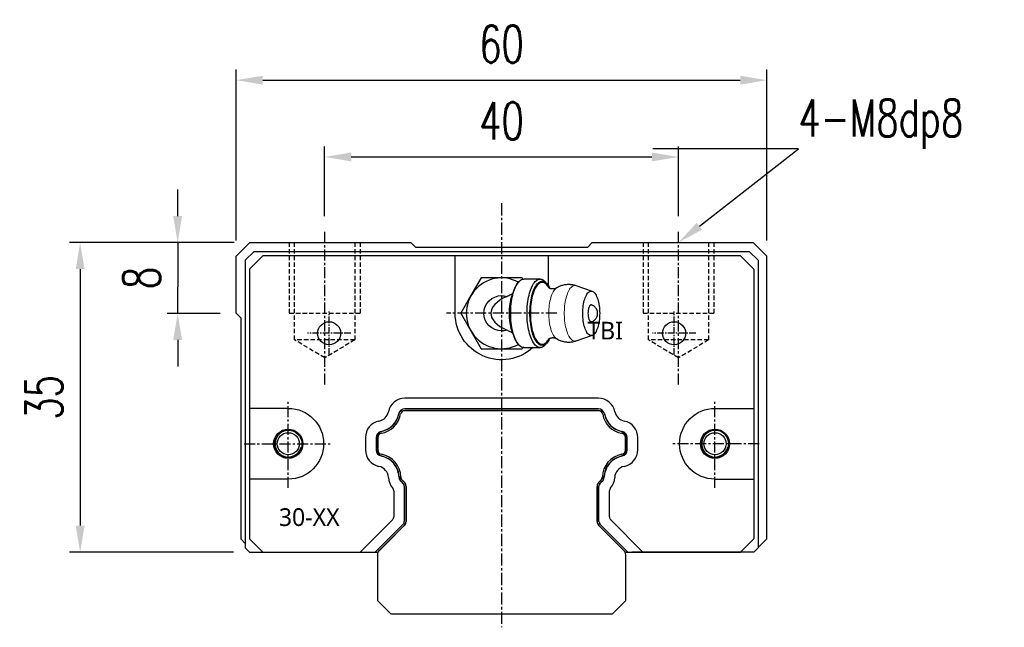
# Model space of a CAD drawing. Header units: millimetres. Extents: x 56 to 401, y 143 to 254.
# Tile 1 of 2: x 56 to 168, y 143 to 212. Entities that reach past the tile are written whole.
import ezdxf
from ezdxf import colors
from ezdxf.entities.mleader import LeaderData, LeaderLine
from ezdxf.math import Vec2, Vec3

# ---------------------------------------------------------------- set-up
doc = ezdxf.new("R2010")
doc.units = ezdxf.units.MM
doc.linetypes.add('CENTER', pattern=[2, 1.25, -0.25, 0.25, -0.25])
doc.linetypes.add('DASHED', pattern=[0.75, 0.5, -0.25])
for name, color, linetype in [('2', 7, 'Continuous'), ('CL', 1, 'CENTER'), ('DIM', 4, 'Continuous'), ('HID', 2, 'DASHED'), ('OUT', 3, 'Continuous'), ('中心線', 1, 'CENTER')]:
    doc.layers.add(name, color=color, linetype=linetype)
doc.styles.add('Arial', font='arial.ttf')
doc.styles.add('CHN', font='SIMPLEX.shx', dxfattribs={"width": 0.7, "bigfont": 'CHINESET.shx'})
doc.styles.add('DIM-7', font='SIMPLEX.shx', dxfattribs={"width": 0.7, "bigfont": 'chineset.shx'})
doc.dimstyles.new('CNS', dxfattribs={"dimscale": 0.56, "dimtxt": 3.5, "dimasz": 2.5, "dimexe": 1, "dimexo": 1.5, "dimgap": 0.09, "dimtad": 0, "dimdsep": 46, "dimtxsty": 'DIM-7', "dimcen": 0.09, "dimclrd": 4, "dimclre": 4, "dimclrt": 4, "dimadec": 0, "dimazin": 0, "dimtfac": 1, "dimtix": 1, "dimtmove": 2, "dimatfit": 3, "dimfxl": 1, "dimtvp": 0.971429, "dimtolj": 1, "dimarcsym": 0})

# ---------------------------------------------------------------- blocks, each defined once
blk = doc.blocks.new('*D51')
at = {"layer": 'DEFPOINTS', "color": 0}
for p in [(140.82, 204.97), (80.82, 185.06), (140.82, 185.06)]:
    blk.add_point(p, dxfattribs=at)
at = {"layer": 'DIM', "color": 4, "lineweight": -2}
for p, q in [((80.82, 186.86), (80.82, 206.17)), ((140.82, 186.86), (140.82, 206.17)), ((83.82, 204.97), (137.82, 204.97))]:
    blk.add_line(p, q, dxfattribs=at)
at = {"layer": 'DIM', "color": 4}
for points in [[(83.82, 205.47), (83.82, 204.47), (80.82, 204.97)], [(137.82, 205.47), (137.82, 204.47), (140.82, 204.97)]]:
    blk.add_solid(points, dxfattribs=at)
at = {"layer": 'DIM', "color": 4, "insert": (110.82, 209.05), "char_height": 4.2, "attachment_point": 5, "style": 'DIM-7'}
blk.add_mtext('\\A1;60', dxfattribs=at)
blk = doc.blocks.new('*D52')
at = {"layer": 'DEFPOINTS', "color": 0}
for p in [(130.82, 196.29), (90.82, 187.81), (130.82, 187.81)]:
    blk.add_point(p, dxfattribs=at)
at = {"layer": 'DIM', "color": 4, "lineweight": -2}
for p, q in [((90.82, 189.61), (90.82, 197.49)), ((130.82, 189.61), (130.82, 197.49)), ((93.82, 196.29), (127.82, 196.29))]:
    blk.add_line(p, q, dxfattribs=at)
at = {"layer": 'DIM', "color": 4}
for points in [[(93.82, 196.79), (93.82, 195.79), (90.82, 196.29)], [(127.82, 196.79), (127.82, 195.79), (130.82, 196.29)]]:
    blk.add_solid(points, dxfattribs=at)
at = {"layer": 'DIM', "color": 4, "insert": (110.82, 200.37), "char_height": 4.2, "attachment_point": 5, "style": 'DIM-7'}
blk.add_mtext('\\A1;40', dxfattribs=at)
blk = doc.blocks.new('*D53')
at = {"layer": 'DEFPOINTS', "color": 0}
for p in [(82.37, 186.61), (74.2, 178.61), (80.82, 178.61)]:
    blk.add_point(p, dxfattribs=at)
at = {"layer": 'DIM', "color": 4, "lineweight": -2}
for p, q in [((74.2, 189.61), (74.2, 192.61)), ((80.57, 186.61), (73, 186.61)), ((74.2, 186.61), (74.2, 183.61)), ((74.2, 183.61), (74.2, 181.61)), ((74.2, 178.61), (74.2, 181.61)), ((79.02, 178.61), (73, 178.61)), ((74.2, 175.61), (74.2, 172.61))]:
    blk.add_line(p, q, dxfattribs=at)
at = {"layer": 'DIM', "color": 4}
for points in [[(73.7, 189.61), (74.7, 189.61), (74.2, 186.61)], [(73.7, 175.61), (74.7, 175.61), (74.2, 178.61)]]:
    blk.add_solid(points, dxfattribs=at)
at = {"layer": 'DIM', "color": 4, "insert": (70.12, 182.61), "char_height": 4.2, "attachment_point": 5, "rotation": 90, "style": 'DIM-7'}
blk.add_mtext('\\A1;8', dxfattribs=at)
blk = doc.blocks.new('*D54')
at = {"layer": 'DEFPOINTS', "color": 0}
for p in [(82.37, 186.61), (63.17, 151.61), (82.33, 151.61)]:
    blk.add_point(p, dxfattribs=at)
at = {"layer": 'DIM', "color": 4, "lineweight": -2}
for p, q in [((80.57, 186.61), (61.97, 186.61)), ((63.17, 183.61), (63.17, 154.61)), ((80.53, 151.61), (61.97, 151.61))]:
    blk.add_line(p, q, dxfattribs=at)
at = {"layer": 'DIM', "color": 4}
for points in [[(62.67, 183.61), (63.67, 183.61), (63.17, 186.61)], [(62.67, 154.61), (63.67, 154.61), (63.17, 151.61)]]:
    blk.add_solid(points, dxfattribs=at)
at = {"layer": 'DIM', "color": 4, "insert": (59.09, 169.11), "char_height": 4.2, "attachment_point": 5, "rotation": 90, "style": 'DIM-7'}
blk.add_mtext('\\A1;35', dxfattribs=at)

msp = doc.modelspace()

# ---------------------------------------------------------------- linework, layer by layer
at = {"layer": '2', "color": 3, "linetype": 'Continuous'}
for p, q in [((82.831, 185.613), (81.831, 184.613)), ((83.829, 185.113), (82.329, 183.613)), ((82.831, 185.613), (138.831, 185.613)), ((137.829, 185.113), (83.829, 185.113)), ((105.579, 178.613), (105.579, 185.063)), ((116.079, 185.063), (116.079, 181.797)), ((137.829, 185.113), (139.329, 183.613)), ((138.831, 185.613), (139.831, 184.613)), ((81.831, 184.613), (81.831, 152.112)), ((139.831, 184.613), (139.831, 152.112)), ((82.329, 183.613), (82.329, 153.113)), ((139.329, 183.613), (139.329, 153.113)), ((86.704, 167.863), (82.329, 167.863)), ((99.684, 167.613), (121.973, 167.613)), ((134.954, 167.863), (139.329, 167.863)), ((96.828, 162.964), (96.828, 164.761)), ((124.828, 164.761), (124.828, 162.964)), ((86.704, 159.863), (82.329, 159.863)), ((99.823, 159.52), (99.37, 159.973)), ((122.286, 159.973), (121.833, 159.52)), ((134.954, 159.863), (139.329, 159.863)), ((100.028, 155.102), (100.028, 159.025)), ((121.628, 159.025), (121.628, 155.102)), ((97.033, 151.818), (99.823, 154.607)), ((121.833, 154.607), (124.623, 151.818)), ((83.829, 151.613), (82.329, 153.113)), ((137.829, 151.613), (139.329, 153.113)), ((82.331, 151.612), (81.831, 152.112)), ((82.331, 151.612), (96.124, 151.612)), ((83.829, 151.613), (96.829, 151.613)), ((124.829, 151.613), (137.829, 151.613)), ((139.331, 151.612), (125.538, 151.612)), ((139.331, 151.612), (139.831, 152.112)), ((96.828, 146.113), (96.828, 151.323)), ((124.828, 151.323), (124.828, 146.113)), ((98.328, 144.613), (96.828, 146.113)), ((124.828, 146.113), (123.328, 144.613)), ((123.328, 144.613), (98.328, 144.613))]:
    msp.add_line(p, q, dxfattribs=at)
for centre, radius in [((91.329, 176.363), 1.3), ((130.329, 176.363), 1.3), ((86.704, 163.863), 1.65), ((134.954, 163.863), 1.65)]:
    msp.add_circle(centre, radius, dxfattribs=at)
at = {"layer": '2', "color": 3, "linetype": 'Continuous', "extrusion": (0, 0, -1)}
for centre, radius, start, end in [((-110.829, 178.613), 5.25, 227.56941, 0), ((-86.704, 163.863), 4, 90, 270), ((-99.684, 167.113), 0.5, 10.74445, 90), ((-121.973, 167.113), 0.5, 90, 169.25545), ((-134.954, 163.863), 4, 270, 90), ((-86.704, 163.863), 1.55, 270, 90), ((-86.704, 163.863), 1.55, 90, 270), ((-97.328, 164.761), 0.5, 0, 79.35031), ((-124.328, 164.761), 0.5, 100.64958, 180.00001), ((-97.328, 162.964), 0.5, 280.64969, 0), ((-124.328, 162.964), 0.5, 179.99999, 259.35042), ((-99.723, 160.326), 0.5, 315, 354.86617), ((-121.933, 160.326), 0.5, 185.13382, 225), ((-97.528, 151.323), 0.7, 0, 45), ((-124.128, 151.323), 0.7, 135, 180.00001)]:
    msp.add_arc(centre, radius, start, end, dxfattribs=at)
at = {"layer": '2', "color": 3, "linetype": 'Continuous'}
for centre, radius, start, end in [((96.782, 167.663), 2.453, 280.64969, 349.25554), ((124.874, 167.663), 2.453, 190.74455, 259.35042), ((134.954, 163.863), 1.55, 90, 270), ((134.954, 163.863), 1.55, 270, 90), ((96.782, 160.062), 2.453, 5.13413, 79.35031), ((124.874, 160.062), 2.453, 100.64958, 174.86617), ((99.328, 159.025), 0.7, 359.99999, 45), ((122.328, 159.025), 0.7, 135, 180), ((99.328, 155.102), 0.7, 315, 0.00001), ((122.328, 155.102), 0.7, 180, 225)]:
    msp.add_arc(centre, radius, start, end, dxfattribs=at)
at = {"layer": 'CL'}
for p, q in [((86.704, 158.863), (86.704, 168.863)), ((134.954, 158.863), (134.954, 168.863)), ((81.704, 163.863), (91.704, 163.863)), ((139.954, 163.863), (129.954, 163.863))]:
    msp.add_line(p, q, dxfattribs=at)
at = {"layer": 'DIM', "lineweight": 15, "flags": 128}
for points in [[(119.271, 175.507), (119.229, 175.495), (119.137, 175.48), (119.044, 175.485), (118.951, 175.509), (118.86, 175.551), (118.77, 175.611), (118.682, 175.69), (118.596, 175.786), (118.514, 175.9), (118.435, 176.029), (118.361, 176.174), (118.291, 176.334), (118.226, 176.507), (118.166, 176.693), (118.112, 176.891), (118.064, 177.099), (118.022, 177.316), (117.987, 177.541), (117.958, 177.772), (117.937, 178.009), (117.923, 178.249), (117.915, 178.491), (117.915, 178.734), (117.923, 178.976), (117.937, 179.216), (117.958, 179.453), (117.987, 179.684), (118.022, 179.909), (118.064, 180.126), (118.112, 180.334), (118.166, 180.532), (118.226, 180.718), (118.291, 180.891), (118.361, 181.051), (118.435, 181.196), (118.514, 181.326), (118.596, 181.439), (118.682, 181.535), (118.77, 181.614), (118.86, 181.674), (118.951, 181.716), (119.044, 181.74), (119.137, 181.745), (119.229, 181.731), (119.271, 181.718)], [(117.03, 181.471), (116.975, 181.433), (116.889, 181.358), (116.806, 181.266), (116.726, 181.156), (116.649, 181.029), (116.577, 180.887), (116.509, 180.73), (116.446, 180.56), (116.389, 180.377), (116.338, 180.182), (116.292, 179.977), (116.254, 179.764), (116.222, 179.542), (116.196, 179.315), (116.178, 179.084), (116.167, 178.849), (116.164, 178.613), (116.167, 178.376), (116.178, 178.141), (116.196, 177.91), (116.222, 177.683), (116.254, 177.461), (116.292, 177.248), (116.338, 177.043), (116.389, 176.848), (116.446, 176.665), (116.509, 176.495), (116.577, 176.338), (116.649, 176.196), (116.726, 176.069), (116.806, 175.959), (116.889, 175.867), (116.975, 175.792), (117.03, 175.754)]]:
    msp.add_lwpolyline(points, dxfattribs=at)
at = {"layer": 'HID', "color": 6}
for p, q in [((86.824, 186.613), (86.824, 178.613)), ((94.824, 186.613), (94.824, 178.613)), ((126.824, 186.613), (126.824, 178.613)), ((134.824, 186.613), (134.824, 178.613)), ((86.824, 178.613), (94.824, 178.613)), ((126.824, 178.613), (134.824, 178.613))]:
    msp.add_line(p, q, dxfattribs=at)
at = {"layer": 'HID'}
for p, q in [((87.424, 175.613), (87.424, 186.613)), ((94.224, 186.613), (94.224, 175.613)), ((127.424, 175.613), (127.424, 186.613)), ((134.224, 186.613), (134.224, 175.613)), ((90.824, 173.57), (87.424, 175.613)), ((94.224, 175.613), (87.424, 175.613)), ((94.224, 175.613), (90.824, 173.57)), ((130.824, 173.57), (127.424, 175.613)), ((134.224, 175.613), (127.424, 175.613)), ((134.224, 175.613), (130.824, 173.57))]:
    msp.add_line(p, q, dxfattribs=at)
at = {"layer": 'OUT'}
for p, q in [((82.374, 186.613), (80.824, 185.063)), ((82.374, 186.613), (100.574, 186.613)), ((101.124, 186.063), (100.574, 186.613)), ((120.524, 186.063), (101.124, 186.063)), ((121.074, 186.613), (120.524, 186.063)), ((121.074, 186.613), (139.274, 186.613)), ((140.824, 185.063), (139.274, 186.613)), ((80.824, 178.613), (80.824, 185.063)), ((140.824, 153.113), (140.824, 185.063)), ((80.824, 178.613), (81.324, 178.113)), ((81.324, 178.113), (81.324, 153.113)), ((121.769, 169.013), (99.887, 169.013)), ((121.769, 167.813), (99.887, 167.813)), ((121.769, 167.613), (99.887, 167.613)), ((95.428, 164.557), (95.428, 163.168)), ((96.628, 164.557), (96.628, 163.168)), ((96.828, 164.558), (96.828, 163.167)), ((124.828, 163.167), (124.828, 164.558)), ((125.028, 163.168), (125.028, 164.557)), ((126.228, 163.168), (126.228, 164.557)), ((99.443, 159.617), (99.712, 159.347)), ((121.944, 159.347), (122.214, 159.617)), ((98.628, 158.535), (98.628, 155.6)), ((99.828, 159.068), (99.828, 155.059)), ((121.828, 155.059), (121.828, 159.068)), ((123.028, 155.6), (123.028, 158.535)), ((98.482, 155.246), (94.848, 151.613)), ((99.712, 154.78), (96.545, 151.613)), ((125.111, 151.613), (121.944, 154.78)), ((126.808, 151.613), (123.175, 155.246)), ((81.324, 153.113), (81.831, 152.605)), ((139.831, 152.12), (140.824, 153.113))]:
    msp.add_line(p, q, dxfattribs=at)
at = {"layer": 'OUT', "color": 3, "linetype": 'Continuous'}
for p, q in [((108.519, 182.613), (107.365, 180.613)), ((110.829, 182.613), (108.519, 182.613)), ((113.138, 182.613), (110.829, 182.613)), ((113.219, 182.473), (113.138, 182.613)), ((112.725, 182.139), (112.534, 181.912)), ((115.187, 182.488), (113.339, 182.488)), ((115.992, 181.912), (115.801, 182.139)), ((121.087, 181.091), (119.27, 181.718)), ((107.365, 180.613), (106.21, 178.613)), ((106.21, 178.613), (107.365, 176.613)), ((107.365, 176.613), (108.519, 174.613)), ((119.27, 175.507), (121.087, 176.134)), ((112.534, 175.313), (112.725, 175.086)), ((115.801, 175.086), (115.992, 175.313)), ((108.519, 174.613), (110.829, 174.613)), ((110.829, 174.613), (113.138, 174.613)), ((113.219, 174.752), (113.138, 174.613)), ((113.339, 174.738), (115.187, 174.738)), ((113.34, 174.736), (113.341, 174.738))]:
    msp.add_line(p, q, dxfattribs=at)
at = {"layer": 'OUT', "color": 3, "linetype": 'Continuous', "flags": 128}
for points in [[(113.339, 174.738), (113.282, 174.74), (113.179, 174.76), (113.077, 174.799), (112.976, 174.855), (112.877, 174.931), (112.78, 175.024), (112.686, 175.134), (112.595, 175.261), (112.507, 175.405), (112.424, 175.564), (112.345, 175.738), (112.271, 175.926), (112.202, 176.126), (112.138, 176.339), (112.081, 176.563), (112.029, 176.797), (111.984, 177.04), (111.945, 177.29), (111.913, 177.547), (111.889, 177.809), (111.871, 178.074), (111.86, 178.343), (111.856, 178.613), (111.86, 178.882), (111.871, 179.151), (111.889, 179.416), (111.913, 179.678), (111.945, 179.935), (111.984, 180.185), (112.029, 180.428), (112.081, 180.662), (112.138, 180.886), (112.202, 181.099), (112.271, 181.299), (112.345, 181.487), (112.424, 181.661), (112.507, 181.82), (112.595, 181.964), (112.686, 182.091), (112.78, 182.201), (112.877, 182.294), (112.976, 182.37), (113.077, 182.426), (113.179, 182.465), (113.282, 182.485), (113.339, 182.488)], [(115.801, 175.086), (115.742, 175.02), (115.645, 174.927), (115.546, 174.853), (115.444, 174.796), (115.342, 174.759), (115.239, 174.74), (115.135, 174.74), (115.032, 174.759), (114.929, 174.796), (114.828, 174.853), (114.729, 174.927), (114.631, 175.02), (114.537, 175.13), (114.445, 175.257), (114.358, 175.4), (114.274, 175.559), (114.195, 175.733), (114.12, 175.921), (114.051, 176.122), (113.987, 176.335), (113.929, 176.559), (113.878, 176.793), (113.832, 177.036), (113.793, 177.287), (113.761, 177.544), (113.736, 177.807), (113.718, 178.073), (113.708, 178.342), (113.704, 178.613), (113.708, 178.883), (113.718, 179.152), (113.736, 179.418), (113.761, 179.681), (113.793, 179.938), (113.832, 180.189), (113.878, 180.432), (113.929, 180.666), (113.987, 180.89), (114.051, 181.103), (114.12, 181.304), (114.195, 181.492), (114.274, 181.666), (114.358, 181.825), (114.445, 181.968), (114.537, 182.095), (114.631, 182.205), (114.729, 182.298), (114.828, 182.372), (114.929, 182.429), (115.032, 182.466), (115.135, 182.485), (115.239, 182.485), (115.342, 182.466), (115.444, 182.429), (115.546, 182.372), (115.645, 182.298), (115.742, 182.205), (115.801, 182.139)], [(114.031, 178.613), (114.034, 178.874), (114.045, 179.134), (114.063, 179.392), (114.088, 179.645), (114.12, 179.893), (114.159, 180.135), (114.204, 180.368), (114.256, 180.592), (114.314, 180.806), (114.377, 181.009), (114.446, 181.199), (114.52, 181.375), (114.598, 181.537), (114.681, 181.684), (114.768, 181.815), (114.858, 181.929), (114.951, 182.026), (115.047, 182.105), (115.144, 182.166), (115.243, 182.209), (115.343, 182.232), (115.443, 182.237), (115.543, 182.223), (115.642, 182.19), (115.741, 182.138), (115.837, 182.068), (115.931, 181.98), (116.023, 181.874), (116.111, 181.752), (116.196, 181.613), (116.277, 181.458), (116.288, 181.436)], [(116.175, 181.5), (116.116, 181.6), (116.03, 181.725), (115.942, 181.834), (115.85, 181.925), (115.757, 181.999), (115.661, 182.054), (115.564, 182.092), (115.467, 182.11), (115.369, 182.11), (115.271, 182.092), (115.175, 182.054), (115.079, 181.999), (114.985, 181.925), (114.894, 181.834), (114.805, 181.725), (114.72, 181.6), (114.639, 181.459), (114.561, 181.303), (114.488, 181.132), (114.42, 180.948), (114.358, 180.752), (114.301, 180.544), (114.25, 180.325), (114.205, 180.098), (114.167, 179.863), (114.135, 179.621), (114.111, 179.374), (114.093, 179.122), (114.082, 178.868), (114.078, 178.613), (114.082, 178.357), (114.093, 178.103), (114.111, 177.852), (114.135, 177.604), (114.167, 177.362), (114.205, 177.127), (114.25, 176.9), (114.301, 176.681), (114.358, 176.473), (114.42, 176.277), (114.488, 176.093), (114.561, 175.922), (114.639, 175.766), (114.72, 175.625), (114.805, 175.5), (114.894, 175.391), (114.985, 175.3), (115.079, 175.226), (115.175, 175.171), (115.271, 175.134), (115.369, 175.115), (115.467, 175.115), (115.564, 175.134), (115.661, 175.171), (115.757, 175.226), (115.85, 175.3), (115.942, 175.391), (116.03, 175.5), (116.116, 175.625), (116.174, 175.723)], [(120.004, 178.613), (120.008, 178.83), (120.019, 179.047), (120.037, 179.26), (120.062, 179.468), (120.094, 179.669), (120.133, 179.863), (120.177, 180.046), (120.228, 180.219), (120.285, 180.38), (120.346, 180.528), (120.412, 180.66), (120.483, 180.778), (120.557, 180.878), (120.634, 180.962), (120.714, 181.027), (120.795, 181.075), (120.878, 181.103), (120.961, 181.113), (121.045, 181.103), (121.127, 181.075), (121.209, 181.027), (121.288, 180.962), (121.365, 180.878), (121.44, 180.778), (121.51, 180.66), (121.576, 180.528), (121.638, 180.38), (121.694, 180.219), (121.745, 180.046), (121.79, 179.863), (121.828, 179.669), (121.86, 179.468), (121.885, 179.26), (121.903, 179.047), (121.914, 178.83), (121.918, 178.613), (121.914, 178.395), (121.903, 178.178), (121.885, 177.965), (121.86, 177.757), (121.828, 177.556), (121.79, 177.363), (121.745, 177.179), (121.694, 177.006), (121.638, 176.845), (121.576, 176.697), (121.51, 176.565), (121.44, 176.447), (121.365, 176.347), (121.288, 176.263), (121.209, 176.198), (121.127, 176.15), (121.045, 176.122), (120.961, 176.113), (120.878, 176.122), (120.795, 176.15), (120.714, 176.198), (120.634, 176.263), (120.557, 176.347), (120.483, 176.447), (120.412, 176.565), (120.346, 176.697), (120.285, 176.845), (120.228, 177.006), (120.177, 177.179), (120.133, 177.363), (120.094, 177.556), (120.062, 177.757), (120.037, 177.965), (120.019, 178.178), (120.008, 178.395), (120.004, 178.613)], [(116.289, 175.792), (116.277, 175.767), (116.196, 175.612), (116.111, 175.473), (116.023, 175.351), (115.931, 175.245), (115.837, 175.157), (115.741, 175.087), (115.642, 175.035), (115.543, 175.002), (115.443, 174.988), (115.343, 174.993), (115.243, 175.016), (115.144, 175.059), (115.047, 175.12), (114.951, 175.199), (114.858, 175.296), (114.768, 175.41), (114.681, 175.541), (114.598, 175.688), (114.52, 175.85), (114.446, 176.026), (114.377, 176.216), (114.314, 176.419), (114.256, 176.633), (114.204, 176.857), (114.159, 177.09), (114.12, 177.332), (114.088, 177.58), (114.063, 177.833), (114.045, 178.091), (114.034, 178.351), (114.031, 178.613)]]:
    msp.add_lwpolyline(points, dxfattribs=at)
at = {"layer": 'OUT'}
for centre in [(86.704, 163.863), (134.954, 163.863)]:
    msp.add_circle(centre, 1.25, dxfattribs=at)
at = {"layer": 'OUT', "color": 3, "linetype": 'Continuous'}
for centre, radius, start, end in [((110.829, 178.613), 4, 61.74955, 298.25045), ((118.387, 178.613), 6.72, 150.59292, 209.40708)]:
    msp.add_arc(centre, radius, start, end, dxfattribs=at)
at = {"layer": 'OUT'}
for centre, radius, start, end in [((99.887, 167.113), 1.9, 90, 168.76146), ((121.769, 167.113), 1.9, 11.23854, 90), ((96.7, 167.746), 1.35, 281.1502, 348.76146), ((96.7, 167.746), 2.55, 281.1502, 348.76146), ((99.887, 167.113), 0.7, 90, 168.76146), ((99.887, 167.113), 0.5, 90, 169.94443), ((121.769, 167.113), 0.7, 11.23854, 90), ((121.769, 167.113), 0.5, 10.05557, 90), ((124.957, 167.746), 2.55, 191.23854, 258.8498), ((124.957, 167.746), 1.35, 191.6002, 258.49106), ((97.328, 164.557), 1.9, 101.1502, 180), ((124.328, 164.557), 1.9, 0, 78.8498), ((97.328, 164.557), 0.7, 101.1502, 180), ((97.328, 164.558), 0.5, 99.96729, 180), ((124.328, 164.558), 0.5, 0, 80.03271), ((124.328, 164.557), 0.7, 0, 78.8498), ((97.328, 163.168), 1.9, 180, 258.68179), ((97.328, 163.168), 0.7, 180, 258.68179), ((97.328, 163.167), 0.5, 180, 260.03271), ((124.328, 163.167), 0.5, 279.96729, 0), ((124.328, 163.168), 0.7, 281.31821, 0), ((124.328, 163.168), 1.9, 281.31821, 0), ((96.69, 159.981), 2.55, 2.31115, 78.68179), ((124.966, 159.981), 2.55, 101.31821, 177.68885), ((96.69, 159.981), 1.35, 2.31115, 78.68179), ((124.966, 159.981), 1.35, 101.6825, 177.68885), ((99.938, 160.112), 1.9, 182.31115, 221.06478), ((99.938, 160.112), 0.7, 182.31115, 224.99994), ((99.935, 160.115), 0.5, 180.96009, 225.00083), ((121.721, 160.115), 0.5, 314.99893, 359.03975), ((121.719, 160.112), 0.7, 315.00006, 357.68885), ((121.719, 160.112), 1.9, 318.93522, 357.68885), ((98.128, 158.535), 0.5, 0, 41.06478), ((123.528, 158.535), 0.5, 138.93522, 180), ((98.128, 155.6), 0.5, 314.99962, 0), ((123.528, 155.6), 0.5, 180, 225.00038)]:
    msp.add_arc(centre, radius, start, end, dxfattribs=at)
at = {"layer": 'OUT', "color": 6}
for centre, radius, start, end in [((96.782, 167.663), 2.653, 279.96729, 349.94443), ((124.874, 167.663), 2.653, 190.05557, 260.03271), ((86.704, 163.863), 1.5, 75, 345), ((134.954, 163.863), 1.5, 75, 345), ((96.782, 160.062), 2.653, 0.96009, 80.03271), ((124.874, 160.062), 2.653, 99.96729, 179.03975)]:
    msp.add_arc(centre, radius, start, end, dxfattribs=at)
at = {"layer": 'OUT', "color": 3, "linetype": 'Continuous'}
msp.add_ellipse((117.467, 178.613), major_axis=(7.839, 0), ratio=0.3826834, start_param=2.4514471, end_param=3.8317382, dxfattribs=at)
at = {"layer": 'OUT'}
for centre, major_axis, ratio, start_param, end_param in [((99.265, 158.998), (0.715, 0.296), 0.9048011, 5.9246006, 6.6417701), ((122.391, 158.998), (-0.715, 0.296), 0.9048009, 5.9245988, 6.6417718), ((99.265, 155.129), (0.715, -0.296), 0.9048017, 5.9246091, 6.6417615), ((122.391, 155.129), (-0.715, -0.296), 0.9048013, 5.9246037, 6.6417669)]:
    msp.add_ellipse(centre, major_axis=major_axis, ratio=ratio, start_param=start_param, end_param=end_param, dxfattribs=at)
at = {"layer": 'OUT', "color": 3, "linetype": 'Continuous'}
for points, knots in [([(117.028, 181.47), (117.024, 181.468), (117.006, 181.456), (116.961, 181.433), (116.89, 181.405), (116.802, 181.38), (116.698, 181.364), (116.582, 181.361), (116.469, 181.373), (116.37, 181.397), (116.291, 181.426), (116.231, 181.456), (116.186, 181.483), (116.157, 181.504), (116.141, 181.519), (116.139, 181.521), (116.139, 181.521)], [0, 0, 0, 0, 0.022612, 0.091205, 0.1638046, 0.2415258, 0.3252642, 0.415144, 0.5096446, 0.5916816, 0.6683152, 0.7403405, 0.8088904, 0.8750865, 0.9399334, 1, 1, 1, 1]), ([(119.273, 181.717), (119.209, 181.738), (119.079, 181.78), (118.877, 181.824), (118.67, 181.853), (118.46, 181.865), (118.25, 181.86), (118.041, 181.839), (117.833, 181.801), (117.629, 181.746), (117.429, 181.675), (117.236, 181.587), (117.101, 181.517), (117.035, 181.473), (117.027, 181.468)], [0, 0, 0, 0, 0.0860539, 0.1755675, 0.2651552, 0.3548371, 0.4446388, 0.5345889, 0.6247186, 0.7150764, 0.8057231, 0.8967365, 0.9882179, 1, 1, 1, 1]), ([(110.829, 176.613), (109.725, 176.613), (108.829, 177.509), (108.829, 179.716), (109.725, 180.613), (110.829, 180.613)], [0, 0, 0, 0, 0.5, 0.5, 1, 1, 1, 1]), ([(111.422, 180.522), (111.496, 180.557), (111.645, 180.627), (111.843, 180.729), (111.963, 180.797), (112.013, 180.825)], [0, 0, 0, 0, 0.366863, 0.7359261, 1, 1, 1, 1]), ([(121.009, 179.555), (120.994, 179.56), (120.959, 179.572), (120.904, 179.558), (120.844, 179.521), (120.787, 179.456), (120.735, 179.368), (120.69, 179.258), (120.652, 179.13), (120.623, 178.987), (120.602, 178.814), (120.593, 178.619), (120.601, 178.425), (120.62, 178.258), (120.648, 178.114), (120.685, 177.983), (120.729, 177.871), (120.78, 177.779), (120.836, 177.712), (120.896, 177.67), (120.954, 177.653), (120.992, 177.664), (121.009, 177.668)], [0, 0, 0, 0, 0.0355293, 0.08439, 0.1346676, 0.1835283, 0.2338059, 0.2826665, 0.3329442, 0.3818048, 0.4320824, 0.5000147, 0.5620426, 0.6109033, 0.6611809, 0.7100415, 0.7603192, 0.8091798, 0.8594575, 0.9083181, 0.9585957, 1, 1, 1, 1]), ([(121.684, 178.613), (121.682, 178.658), (121.68, 178.721), (121.665, 178.813), (121.646, 178.89), (121.615, 178.981), (121.574, 179.073), (121.52, 179.165), (121.454, 179.253), (121.376, 179.337), (121.287, 179.413), (121.187, 179.479), (121.094, 179.528), (121.032, 179.548), (121.009, 179.556)], [0, 0, 0, 0, 0.1090532, 0.1528409, 0.2257418, 0.301786, 0.3837439, 0.469784, 0.5591735, 0.6513227, 0.7458063, 0.8423073, 0.9405903, 1, 1, 1, 1]), ([(121.009, 177.668), (121.02, 177.672), (121.074, 177.688), (121.161, 177.731), (121.269, 177.798), (121.363, 177.875), (121.448, 177.963), (121.52, 178.059), (121.579, 178.161), (121.624, 178.265), (121.652, 178.357), (121.67, 178.441), (121.682, 178.523), (121.683, 178.581), (121.684, 178.613)], [0, 0, 0, 0, 0.0273314, 0.1367036, 0.2353115, 0.3336589, 0.4315654, 0.5287049, 0.6243664, 0.7166646, 0.8004123, 0.8591452, 0.9234716, 1, 1, 1, 1]), ([(112.01, 176.402), (112.001, 176.407), (111.936, 176.445), (111.742, 176.549), (111.551, 176.641), (111.422, 176.703)], [0, 0, 0, 0, 0.0463473, 0.3539281, 1, 1, 1, 1]), ([(116.139, 175.704), (116.139, 175.704), (116.14, 175.705), (116.154, 175.718), (116.18, 175.738), (116.22, 175.763), (116.275, 175.792), (116.346, 175.82), (116.434, 175.845), (116.538, 175.861), (116.654, 175.864), (116.767, 175.852), (116.866, 175.828), (116.944, 175.799), (116.998, 175.773), (117.021, 175.759), (117.029, 175.754)], [0, 0, 0, 0, 0.0529485, 0.1155389, 0.1791976, 0.244782, 0.3132755, 0.3857697, 0.4633781, 0.546995, 0.6367444, 0.7311079, 0.8130258, 0.8895482, 0.9614689, 1, 1, 1, 1]), ([(117.029, 175.756), (117.073, 175.73), (117.176, 175.667), (117.348, 175.585), (117.542, 175.508), (117.742, 175.447), (117.946, 175.401), (118.154, 175.372), (118.363, 175.36), (118.573, 175.365), (118.783, 175.386), (118.99, 175.425), (119.154, 175.466), (119.246, 175.5), (119.273, 175.51)], [0, 0, 0, 0, 0.065812, 0.1552417, 0.2447124, 0.3342309, 0.4238081, 0.5134594, 0.6032051, 0.6930705, 0.7830845, 0.8732782, 0.9637001, 1, 1, 1, 1])]:
    msp.add_open_spline(points, degree=3, knots=knots, dxfattribs=at)
for points in [[(110.829, 180.613), (111.03, 180.613), (111.23, 180.582), (111.422, 180.522)], [(111.422, 176.703), (111.23, 176.643), (111.03, 176.613), (110.829, 176.613)]]:
    msp.add_open_spline(points, degree=3, dxfattribs=at)
at = {"layer": 'OUT'}
for points, knots in [([(99.581, 159.761), (99.662, 159.681), (99.742, 159.6), (99.829, 159.514), (99.834, 159.508), (99.84, 159.503)], [0.28586409, 0.28586409, 0.28586409, 0.28586409, 0.95307828, 0.95307828, 1, 1, 1, 1]), ([(99.828, 159.068), (99.828, 159.164), (99.797, 159.249), (99.73, 159.329), (99.721, 159.338), (99.712, 159.347)], [6.00917146, 6.00917146, 6.00917146, 6.00917146, 6.49403128, 6.49403128, 6.55719915, 6.55719915, 6.55719915, 6.55719915]), ([(121.816, 159.503), (121.822, 159.508), (121.827, 159.514), (121.914, 159.6), (121.994, 159.681), (122.075, 159.761)], [0, 0, 0, 0, 0.0469181, 0.0469181, 0.71413004, 0.71413004, 0.71413004, 0.71413004]), ([(121.944, 159.347), (121.876, 159.279), (121.838, 159.198), (121.829, 159.093), (121.828, 159.081), (121.828, 159.068)], [6.00917146, 6.00917146, 6.00917146, 6.00917146, 6.49403128, 6.49403128, 6.55719915, 6.55719915, 6.55719915, 6.55719915]), ([(100.028, 159.049), (100.028, 159.041), (100.028, 159.033), (100.028, 157.717), (100.028, 156.41), (100.028, 155.094), (100.028, 155.086), (100.028, 155.078)], [0, 0, 0, 0, 0.0060567, 0.0060567, 0.9939425, 0.9939425, 1, 1, 1, 1]), ([(121.628, 155.078), (121.628, 155.086), (121.628, 155.094), (121.628, 156.41), (121.628, 157.717), (121.628, 159.033), (121.628, 159.041), (121.628, 159.049)], [0, 0, 0, 0, 0.0060568, 0.0060568, 0.9939435, 0.9939435, 1, 1, 1, 1]), ([(99.712, 154.78), (99.78, 154.848), (99.818, 154.929), (99.828, 155.034), (99.828, 155.046), (99.828, 155.059)], [6.00916887, 6.00916887, 6.00916887, 6.00916887, 6.4940275, 6.4940275, 6.55720175, 6.55720175, 6.55720175, 6.55720175]), ([(121.828, 155.059), (121.828, 154.963), (121.859, 154.878), (121.927, 154.798), (121.935, 154.788), (121.944, 154.78)], [6.00916887, 6.00916887, 6.00916887, 6.00916887, 6.4940275, 6.4940275, 6.55720175, 6.55720175, 6.55720175, 6.55720175]), ([(99.84, 154.624), (99.834, 154.619), (99.829, 154.613), (98.825, 153.609), (97.826, 152.611), (96.828, 151.613)], [0, 0, 0, 0, 0.0056464, 0.0056464, 1, 1, 1, 1]), ([(124.828, 151.613), (123.83, 152.611), (122.831, 153.609), (121.827, 154.613), (121.822, 154.619), (121.816, 154.624)], [0, 0, 0, 0, 0.994355, 0.994355, 1, 1, 1, 1])]:
    msp.add_open_spline(points, degree=3, knots=knots, dxfattribs=at)
at = {"layer": '中心線', "ltscale": 1.1}
msp.add_line((110.824, 191.063), (110.824, 143.113), dxfattribs=at)
at = {"layer": '中心線'}
for p, q in [((90.824, 170.57), (90.824, 187.813)), ((130.824, 170.57), (130.824, 187.813)), ((117.079, 178.613), (104.579, 178.613))]:
    msp.add_line(p, q, dxfattribs=at)
at = {"layer": '中心線', "ltscale": 0.6}
for p, q in [((91.329, 173.913), (91.329, 178.813)), ((130.329, 173.913), (130.329, 178.813)), ((93.779, 176.363), (88.879, 176.363)), ((132.779, 176.363), (127.879, 176.363))]:
    msp.add_line(p, q, dxfattribs=at)

# ---------------------------------------------------------------- texts
at = {"color": 2, "char_height": 2, "attachment_point": 1, "style": 'Arial'}
for s, insert, width in [('{\\fMicrosoft JhengHei Light|b0|i0|c136|p34;TBI}', (120.524, 177.654), 2.83306), ('{\\fMicrosoft JhengHei Light|b0|i0|c136|p34;30-XX}', (85.64, 156.568), 5.30274)]:
    msp.add_mtext(s, dxfattribs=dict(at, insert=insert, width=width))

# ---------------------------------------------------------------- dimensions: what is measured, and where the dimension line sits
at = {"layer": 'DIM'}
for base, p1, p2, angle, picture, middle in [((140.824, 204.973), (80.824, 185.063), (140.824, 185.063), 180, '*D51', (110.824, 209.053)), ((130.824, 196.291), (90.824, 187.813), (130.824, 187.813), 180, '*D52', (110.824, 200.371)), ((74.203, 178.613), (82.374, 186.613), (80.824, 178.613), 90, '*D53', (70.123, 182.613)), ((63.173, 151.612), (82.374, 186.613), (82.331, 151.612), 270, '*D54', (59.093, 169.113))]:
    dim = msp.add_linear_dim(base=base, p1=p1, p2=p2, angle=angle, dimstyle='CNS', override={"dimscale": 1.2}, dxfattribs=at)
    dim.commit()
    dim.dimension.update_dxf_attribs({"geometry": picture, "text_midpoint": middle})

# ---------------------------------------------------------------- leaders
ml = msp.add_multileader_mtext('Standard', dxfattribs=at)
ml.set_content('4-M8dp8', color=256, style='CHN')
ml.set_leader_properties()
ml.build(insert=Vec2(0, 0))
ml.multileader.update_dxf_attribs({"text_left_attachment_type": 6, "text_right_attachment_type": 6, "dogleg_length": 0, "arrow_head_size": 3, "scale": 1.2})
ctx = ml.context
ctx.base_point, ctx.scale, ctx.char_height, ctx.arrow_head_size, ctx.landing_gap_size, ctx.plane_origin = Vec3(144.383, 197.202), 1.2, 4.2, 3, 0, Vec3(136.849, 189.138)
ctx.left_attachment, ctx.right_attachment = 6, 6
notes = []
notes.append((ctx, [(0, (1, 1, 0), (144.383, 197.202), (1, 0), 0, [(0, [(130.824, 186.613)], 0, [])])]))
ctx.mtext.insert, ctx.mtext.flow_direction = Vec3(144.383, 202.802), 5
for ctx, leaders in notes:
    for number, flags, end, landing, length, lines in leaders:
        leader = LeaderData()
        leader.index, (leader.has_last_leader_line, leader.has_dogleg_vector, leader.attachment_direction) = number, flags
        leader.last_leader_point, leader.dogleg_vector, leader.dogleg_length = Vec3(end), Vec3(landing), length
        for number, points, colour, breaks in lines:
            line = LeaderLine()
            line.index, line.vertices, line.color, line.breaks = number, Vec3.list(points), colors.encode_raw_color(colour), breaks
            leader.lines.append(line)
        ctx.leaders.append(leader)

doc.saveas('drawing.dxf')
